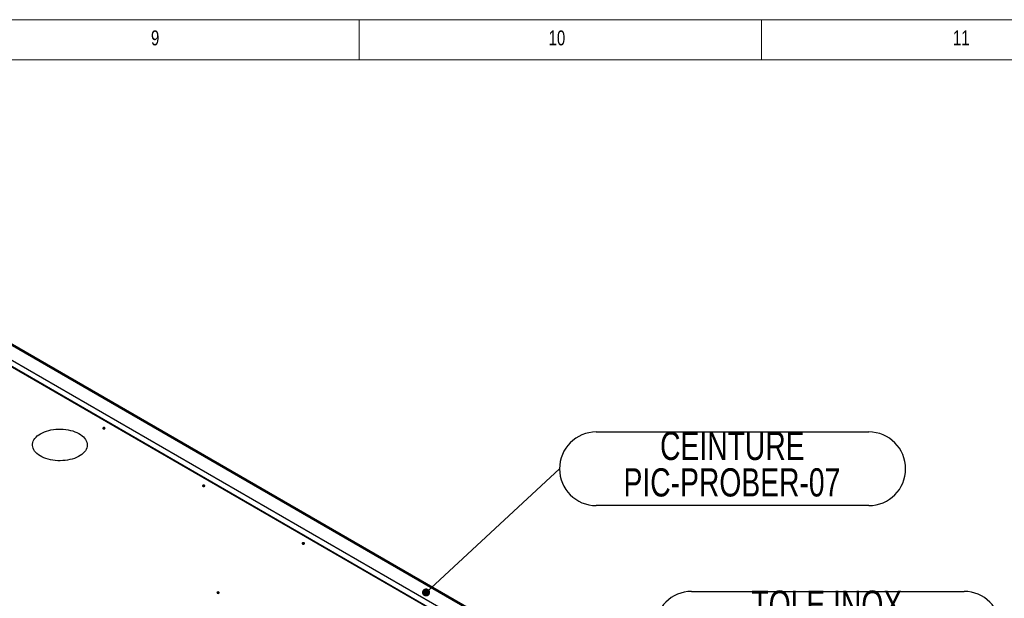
# Model space of a CAD drawing. Header units: millimetres. Extents: x 5 to 589, y 5 to 415.
# Tile 25 of 26: x 405 to 527, y 343 to 415. Entities that reach past the tile are written whole.
import ezdxf

# ---------------------------------------------------------------- set-up
doc = ezdxf.new("R2010")
doc.units = ezdxf.units.MM
doc.layers.add('NOTES', color=6, linetype='Continuous')
doc.layers.add('TRAIT-FORT', color=4, linetype='Continuous', lineweight=25)
doc.styles.add('SLDTEXTSTYLE0', font='TXT', dxfattribs={"width": 0.75})
doc.dimstyles.new('SLDDIMSTYLE1', dxfattribs={"dimtxt": 0.18, "dimasz": 1, "dimexe": 0, "dimexo": 0.0625, "dimgap": 0, "dimtad": 0, "dimtih": 1, "dimtoh": 1, "dimdec": 0, "dimrnd": 1e-09, "dimzin": 0, "dimdsep": 46, "dimtxsty": 'Standard', "dimblk1": 'DOT', "dimblk2": 'DOT', "dimsah": 1, "dimcen": 0.09, "dimadec": 0, "dimazin": 0, "dimtfac": 1, "dimtdec": 0, "dimtofl": 0, "dimtmove": 0, "dimatfit": 3, "dimldrblk": 'DOT', "dimfxl": 1, "dimfrac": 2, "dimtolj": 1, "dimtzin": 0, "dimarcsym": 0})

# ---------------------------------------------------------------- blocks, each defined once
blk = doc.blocks.new('SW_NOTE_3')
at = {"layer": 'NOTES', "color": 0}
for p, q in [((4.51, 4.51), (38.35, 4.51)), ((38.35, -4.51), (4.51, -4.51))]:
    blk.add_line(p, q, dxfattribs=at)
for centre, start, end in [((4.51, 0), 90, 270), ((38.35, 0), 270, 90)]:
    blk.add_arc(centre, 4.51, start, end, dxfattribs=at)
at = {"layer": 'NOTES', "color": 0, "char_height": 3.5, "attachment_point": 2, "style": 'SLDTEXTSTYLE0'}
for s, insert in [('TOLE INOX', (21.31, 4.61)), ('PIC-PROBER-03', (21.31, 0.08))]:
    blk.add_mtext(s, dxfattribs=dict(at, insert=insert))
blk = doc.blocks.new('SW_NOTE_4')
at = {"layer": 'NOTES', "color": 0}
for p, q in [((4.57, 4.57), (38.41, 4.57)), ((38.41, -4.57), (4.57, -4.57))]:
    blk.add_line(p, q, dxfattribs=at)
for centre, start, end in [((4.57, 0), 90, 270), ((38.41, 0), 270, 90)]:
    blk.add_arc(centre, 4.57, start, end, dxfattribs=at)
at = {"layer": 'NOTES', "color": 0, "char_height": 3.5, "attachment_point": 2, "style": 'SLDTEXTSTYLE0'}
for s, insert in [('CEINTURE', (21.46, 4.59)), ('PIC-PROBER-07', (21.41, 0.06))]:
    blk.add_mtext(s, dxfattribs=dict(at, insert=insert))
blk = doc.blocks.new('_Dot')
at = {"color": 0, "linetype": 'ByBlock', "lineweight": -2}
blk.add_line((-0.5, 0), (-1, 0), dxfattribs=at)
at = {"color": 0, "linetype": 'ByBlock', "const_width": 0.5}
blk.add_lwpolyline([(-0.25, 0, 1), (0.25, 0, 1)], format="xyb", close=True, dxfattribs=at)

msp = doc.modelspace()

# ---------------------------------------------------------------- linework, layer by layer
at = {"color": 7, "linetype": 'Continuous', "lineweight": 18}
for p, q in [((589, 415), (5, 415)), ((447, 410), (447, 415)), ((497, 415), (497, 410)), ((584, 410), (10, 410))]:
    msp.add_line(p, q, dxfattribs=at)
at = {"layer": 'TRAIT-FORT', "color": 4, "linetype": 'Continuous', "lineweight": 25}
for p, q in [((496.43158, 321.27423), (378.17591, 389.54178)), ((495.95162, 321.38901), (378.17591, 389.37948)), ((492.78378, 321.38901), (378.17591, 387.55072)), ((491.96433, 321.07825), (378.17591, 386.76691)), ((491.313, 321.38901), (378.17591, 386.70166)), ((415.22077, 364.23844), (415.20625, 364.22866)), ((427.60299, 357.09034), (427.58848, 357.08055)), ((439.98522, 349.94223), (439.97071, 349.93244)), ((429.39882, 343.83083), (429.38431, 343.82104))]:
    msp.add_line(p, q, dxfattribs=at)
at = {"layer": 'TRAIT-FORT', "color": 4, "linetype": 'Continuous', "lineweight": 25, "flags": 128}
for points in [[(415.22077, 364.33643), (415.18955, 364.30946), (415.17859, 364.27765), (415.18955, 364.24584), (415.22077, 364.21887), (415.26748, 364.20085), (415.32259, 364.19452), (415.3777, 364.20085), (415.42441, 364.21887), (415.45563, 364.24584), (415.46659, 364.27765), (415.45563, 364.30946), (415.42441, 364.33643), (415.3777, 364.35445), (415.32259, 364.36078), (415.26748, 364.35445), (415.22077, 364.33643)], [(407.45014, 363.59731), (407.67872, 363.71776), (407.92533, 363.82572), (408.18792, 363.92029), (408.46433, 364.00068), (408.75225, 364.06622), (409.0493, 364.11638), (409.35302, 364.15074), (409.6609, 364.16901), (409.97038, 364.17105), (410.2789, 364.15683), (410.5839, 364.12647), (410.88285, 364.08023), (411.17328, 364.01848), (411.45278, 363.94174), (411.71904, 363.85065), (411.96984, 363.74596), (412.20311, 363.62854), (412.41692, 363.49936), (412.6095, 363.35949), (412.77924, 363.21009), (412.92475, 363.05239), (413.04482, 362.88772), (413.13845, 362.71742), (413.20486, 362.54291), (413.24351, 362.36564), (413.25408, 362.18707), (413.23647, 362.00869), (413.19084, 361.83197), (413.11756, 361.65838), (413.01725, 361.48936), (412.89072, 361.3263), (412.73903, 361.17056), (412.56344, 361.02343), (412.3654, 360.88613), (412.14655, 360.75979), (411.9087, 360.64546), (411.65384, 360.54409), (411.38406, 360.45653), (411.1016, 360.38348), (410.80881, 360.32557), (410.50811, 360.28327), (410.202, 360.25693), (409.893, 360.24676), (409.58368, 360.25286), (409.2766, 360.27518), (408.97431, 360.31352), (408.67932, 360.36757), (408.39406, 360.43688), (408.12089, 360.52088), (407.8621, 360.61887), (407.61981, 360.73004), (407.39603, 360.85347), (407.19263, 360.98814), (407.01128, 361.13292), (406.85349, 361.28663), (406.72056, 361.44798), (406.61361, 361.61564), (406.5335, 361.78823), (406.48092, 361.9643), (406.45628, 362.1424), (406.4598, 362.32106), (406.49145, 362.49879), (406.55097, 362.67413), (406.63786, 362.84561), (406.7514, 363.01183), (406.89065, 363.17139), (407.05446, 363.32298), (407.24147, 363.46535), (407.45014, 363.59731)], [(427.60299, 357.18832), (427.57178, 357.16135), (427.56081, 357.12954), (427.57178, 357.09773), (427.60299, 357.07076), (427.64971, 357.05274), (427.70481, 357.04641), (427.75992, 357.05274), (427.80664, 357.07076), (427.83785, 357.09773), (427.84881, 357.12954), (427.83785, 357.16135), (427.80664, 357.18832), (427.75992, 357.20634), (427.70481, 357.21267), (427.64971, 357.20634), (427.60299, 357.18832)], [(439.98522, 350.04022), (439.954, 350.01325), (439.94304, 349.98143), (439.954, 349.94962), (439.98522, 349.92265), (440.03193, 349.90463), (440.08704, 349.8983), (440.14215, 349.90463), (440.18886, 349.92265), (440.22008, 349.94962), (440.23104, 349.98143), (440.22008, 350.01325), (440.18886, 350.04022), (440.14215, 350.05824), (440.08704, 350.06456), (440.03193, 350.05824), (439.98522, 350.04022)], [(429.39882, 343.92882), (429.3676, 343.90185), (429.35664, 343.87004), (429.3676, 343.83822), (429.39882, 343.81126), (429.44553, 343.79323), (429.50064, 343.78691), (429.55575, 343.79323), (429.60246, 343.81126), (429.63368, 343.83822), (429.64464, 343.87004), (429.63368, 343.90185), (429.60246, 343.92882), (429.55575, 343.94684), (429.50064, 343.95317), (429.44553, 343.94684), (429.39882, 343.92882)]]:
    msp.add_lwpolyline(points, dxfattribs=at)
at = {"layer": 'TRAIT-FORT', "color": 4, "linetype": 'Continuous', "lineweight": 25}
for centre, start in [((415.32179, 364.05396), 56.1567794), ((427.70401, 356.90586), 56.1567795), ((440.08624, 349.75775), 56.1567795), ((429.49984, 343.64635), 56.1567795)]:
    msp.add_arc(centre, 0.21033, start, 118.7048377, dxfattribs=at)

# ---------------------------------------------------------------- block references
at = {"layer": 'NOTES', "color": 211}
for name, p in [('SW_NOTE_4', (471.89696, 359.25059)), ('SW_NOTE_3', (483.7822, 339.51991))]:
    msp.add_blockref(name, p, dxfattribs=at)

# ---------------------------------------------------------------- texts
at = {"layer": 'NOTES', "color": 211, "attachment_point": 1, "style": 'SLDTEXTSTYLE0'}
for s, insert, char_height in [('9', (421.16667, 413.66802), 1.85208), ('10', (470.54167, 413.66802), 1.852083), ('11', (520.75001, 413.66802), 1.852083)]:
    msp.add_mtext(s, dxfattribs=dict(at, insert=insert, char_height=char_height))

# ---------------------------------------------------------------- leaders
at = {"layer": 'NOTES', "color": 211}
msp.add_leader([(455.32415, 343.89769), (471.89696, 359.25059)], dimstyle='SLDDIMSTYLE1', dxfattribs=at)

doc.saveas('drawing.dxf')
